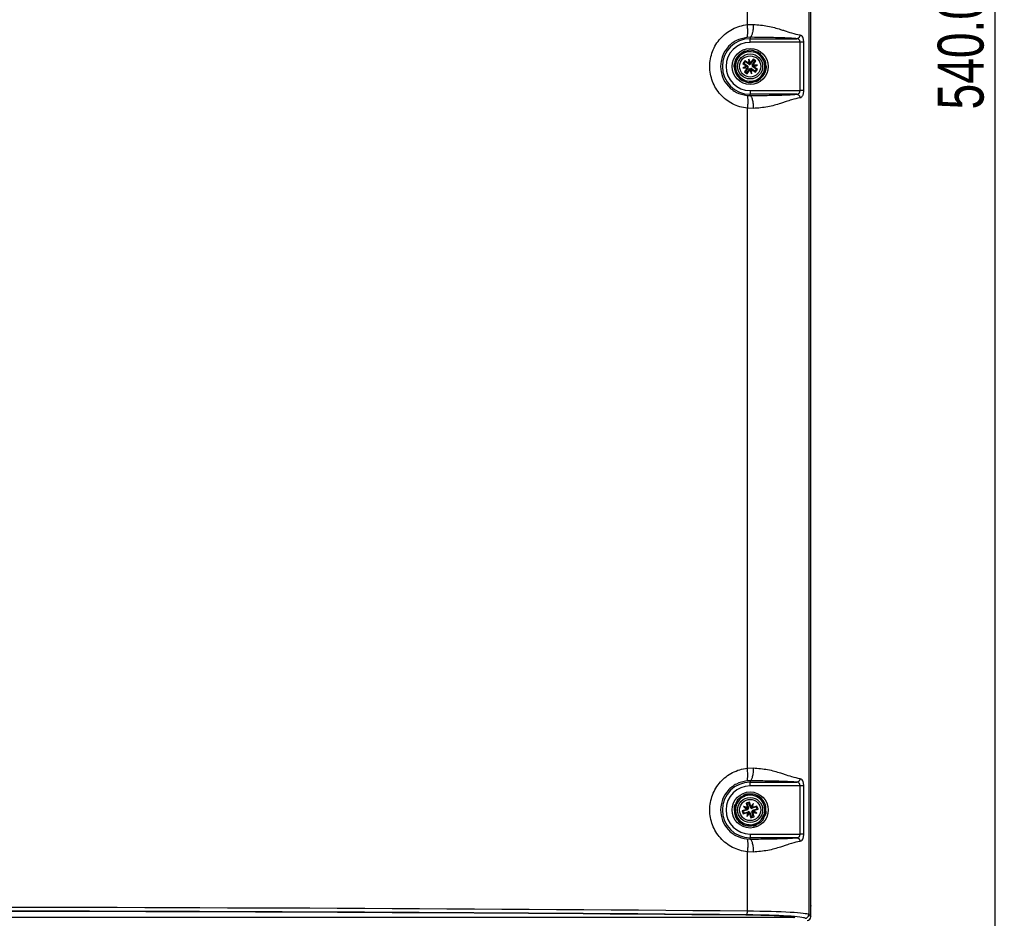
# Paper-space layout 'Sheet1' of a CAD drawing. Header units: millimetres. Extents: x -7 to 413, y -20 to 277.
# Tile 25 of 105: x 81 to 134, y 140 to 189. Entities that reach past the tile are written whole.
import ezdxf

# ---------------------------------------------------------------- set-up
doc = ezdxf.new("R2010")
doc.units = ezdxf.units.MM
doc.header["$PDSIZE"] = -1
doc.styles.add('SLDTEXTSTYLE1', font='TXT', dxfattribs={"width": 0.75})
doc.dimstyles.new('SLDDIMSTYLE1', dxfattribs={"dimtxt": 2.5, "dimasz": 3, "dimexe": 0, "dimexo": 0.0625, "dimtad": 1, "dimdec": 1, "dimlfac": 5, "dimrnd": 1e-09, "dimzin": 4, "dimdsep": 46, "dimtxsty": 'SLDTEXTSTYLE1', "dimblk1": 'CLOSED', "dimblk2": 'CLOSED', "dimsah": 1, "dimcen": 0.09, "dimadec": 0, "dimazin": 1, "dimtfac": 1, "dimtofl": 0, "dimtmove": 0, "dimatfit": 3, "dimldrblk": 'CLOSED', "dimfxl": 1, "dimfrac": 2, "dimtolj": 1, "dimtzin": 12, "dimarcsym": 0})

# ---------------------------------------------------------------- blocks, each defined once
blk = doc.blocks.new('_Closed')
at = {"color": 0, "linetype": 'ByBlock', "lineweight": -2}
for p, q in [((-1, 0.166667), (0, 0)), ((-1, 0.166667), (-1, -0.166667)), ((0, 0), (-1, -0.166667)), ((0, 0), (-1, 0))]:
    blk.add_line(p, q, dxfattribs=at)
blk = doc.blocks.new('_D_7')
at = {"color": 0, "linetype": 'Continuous', "lineweight": -2}
for p, q in [((109.439, 241.465), (133.994, 241.465)), ((133.994, 136.465), (133.994, 238.465)), ((98.239, 133.465), (133.994, 133.465))]:
    blk.add_line(p, q, dxfattribs=at)
at = {"layer": 'Defpoints', "color": 0}
for p in [(109.377, 241.465), (133.994, 241.465), (98.177, 133.465)]:
    blk.add_point(p, dxfattribs=at)
at = {"color": 0, "lineweight": -2, "xscale": 3, "yscale": 3, "zscale": 3}
for p, rotation in [((133.994, 241.465), 90), ((133.994, 133.465), 270)]:
    blk.add_blockref('_Closed', p, dxfattribs=dict(at, rotation=rotation))
at = {"color": 0, "lineweight": 18, "insert": (130.869, 187.465), "char_height": 2.5, "attachment_point": 2, "rotation": 90, "style": 'SLDTEXTSTYLE1'}
blk.add_mtext('\\A1;540.0', dxfattribs=at)

psp = doc.layouts.new('Sheet1')

# ---------------------------------------------------------------- linework, layer by layer
at = {"color": 7, "linetype": 'Continuous', "lineweight": 25}
for p, q in [((123.977, 140.465), (123.977, 232.866)), ((123.862, 232.751), (123.862, 140.579)), ((120.526, 188.936), (120.526, 224.795)), ((120.526, 188.936), (120.848, 188.949)), ((120.677, 188.25), (120.492, 188.242)), ((120.677, 188.25), (120.677, 188.175)), ((120.677, 188.175), (123.21, 188.175)), ((120.677, 187.976), (120.677, 188.175)), ((123.389, 187.976), (120.677, 187.976)), ((123.389, 185.355), (123.389, 187.976)), ((123.574, 187.976), (123.574, 185.355)), ((120.181, 187.359), (120.015, 187.115)), ((120.736, 187.463), (120.442, 187.485)), ((121.029, 187.442), (120.736, 187.463)), ((120.015, 187.115), (119.85, 186.872)), ((120.38, 186.976), (120.279, 186.827)), ((120.327, 186.837), (120.279, 186.827)), ((120.279, 186.827), (120.484, 186.688)), ((120.389, 186.927), (120.327, 186.837)), ((120.327, 186.837), (120.538, 186.693)), ((120.389, 186.927), (120.38, 186.976)), ((120.586, 186.836), (120.38, 186.976)), ((120.6, 186.784), (120.389, 186.927)), ((120.602, 187.058), (120.586, 186.836)), ((120.611, 186.8), (120.586, 186.836)), ((120.648, 186.818), (120.602, 187.058)), ((120.699, 186.858), (120.602, 187.058)), ((120.648, 186.818), (120.644, 186.771)), ((120.668, 186.776), (120.648, 186.818)), ((120.699, 186.858), (120.688, 186.815)), ((120.704, 186.804), (120.688, 186.815)), ((120.839, 187.063), (120.699, 186.858)), ((120.848, 187.015), (120.704, 186.804)), ((120.795, 186.742), (120.939, 186.953)), ((120.987, 186.962), (120.839, 187.063)), ((120.848, 187.015), (120.839, 187.063)), ((120.939, 186.953), (120.848, 187.015)), ((120.848, 186.757), (120.987, 186.962)), ((120.939, 186.953), (120.987, 186.962)), ((121.397, 187.013), (121.269, 187.278)), ((121.525, 186.748), (121.397, 187.013)), ((119.828, 186.583), (119.956, 186.318)), ((119.956, 186.318), (120.084, 186.053)), ((120.484, 186.688), (120.284, 186.591)), ((120.524, 186.636), (120.284, 186.591)), ((120.284, 186.591), (120.506, 186.574)), ((120.506, 186.574), (120.366, 186.369)), ((120.415, 186.378), (120.366, 186.369)), ((120.366, 186.369), (120.515, 186.268)), ((120.558, 186.589), (120.415, 186.378)), ((120.415, 186.378), (120.506, 186.316)), ((120.484, 186.688), (120.527, 186.677)), ((120.542, 186.6), (120.506, 186.574)), ((120.506, 186.316), (120.649, 186.527)), ((120.506, 186.316), (120.515, 186.268)), ((120.515, 186.268), (120.655, 186.473)), ((120.566, 186.657), (120.524, 186.636)), ((120.524, 186.636), (120.571, 186.633)), ((120.538, 186.693), (120.527, 186.677)), ((120.558, 186.589), (120.542, 186.6)), ((120.6, 186.784), (120.611, 186.8)), ((120.649, 186.527), (120.665, 186.516)), ((120.655, 186.473), (120.665, 186.516)), ((120.655, 186.473), (120.751, 186.272)), ((120.685, 186.555), (120.706, 186.513)), ((120.706, 186.513), (120.709, 186.56)), ((120.706, 186.513), (120.751, 186.272)), ((120.753, 186.547), (120.742, 186.531)), ((120.742, 186.531), (120.768, 186.495)), ((120.751, 186.272), (120.768, 186.495)), ((120.753, 186.547), (120.964, 186.403)), ((120.768, 186.495), (120.973, 186.355)), ((120.829, 186.694), (120.782, 186.698)), ((120.787, 186.674), (120.829, 186.694)), ((120.795, 186.742), (120.811, 186.731)), ((120.811, 186.731), (120.848, 186.757)), ((120.815, 186.638), (120.826, 186.654)), ((121.026, 186.494), (120.815, 186.638)), ((120.869, 186.643), (120.826, 186.654)), ((120.829, 186.694), (121.07, 186.74)), ((121.07, 186.74), (120.848, 186.757)), ((120.869, 186.643), (121.07, 186.74)), ((121.075, 186.504), (120.869, 186.643)), ((120.964, 186.403), (121.026, 186.494)), ((120.964, 186.403), (120.973, 186.355)), ((120.973, 186.355), (121.075, 186.504)), ((121.026, 186.494), (121.075, 186.504)), ((121.338, 186.215), (121.504, 186.459)), ((120.324, 185.889), (120.618, 185.868)), ((120.618, 185.868), (120.911, 185.846)), ((121.173, 185.972), (121.338, 186.215)), ((120.677, 185.355), (120.677, 185.156)), ((120.677, 185.355), (123.389, 185.355)), ((120.492, 185.089), (120.677, 185.081)), ((120.677, 185.081), (120.677, 185.156)), ((123.21, 185.156), (120.677, 185.156)), ((120.526, 148.536), (120.526, 184.395)), ((120.848, 184.382), (120.526, 184.395)), ((120.526, 148.536), (120.848, 148.549)), ((120.677, 147.85), (120.492, 147.842)), ((120.677, 147.85), (120.677, 147.775)), ((120.677, 147.775), (123.21, 147.775)), ((120.677, 147.576), (120.677, 147.775)), ((123.389, 147.576), (120.677, 147.576)), ((123.389, 144.955), (123.389, 147.576)), ((123.574, 147.576), (123.574, 144.955)), ((120.083, 146.802), (119.886, 146.584)), ((120.28, 147.02), (120.083, 146.802)), ((120.633, 146.693), (120.462, 146.637)), ((120.844, 147.048), (120.557, 147.109)), ((120.611, 146.649), (120.633, 146.693)), ((120.71, 146.456), (120.633, 146.693)), ((121.132, 146.986), (120.844, 147.048)), ((121.438, 146.511), (121.348, 146.791)), ((119.825, 146.299), (119.915, 146.02)), ((120.486, 146.298), (120.249, 146.222)), ((120.249, 146.222), (120.305, 146.051)), ((120.293, 146.199), (120.249, 146.222)), ((120.536, 146.278), (120.293, 146.199)), ((120.293, 146.199), (120.327, 146.095)), ((120.538, 146.401), (120.321, 146.448)), ((120.321, 146.448), (120.486, 146.298)), ((120.538, 146.336), (120.321, 146.448)), ((120.327, 146.095), (120.57, 146.173)), ((120.462, 146.637), (120.538, 146.401)), ((120.506, 146.615), (120.462, 146.637)), ((120.53, 146.296), (120.486, 146.298)), ((120.611, 146.649), (120.506, 146.615)), ((120.506, 146.615), (120.584, 146.372)), ((120.536, 146.278), (120.53, 146.296)), ((120.538, 146.401), (120.566, 146.366)), ((120.584, 146.326), (120.538, 146.336)), ((120.538, 146.336), (120.573, 146.305)), ((120.541, 146.127), (120.576, 146.155)), ((120.584, 146.372), (120.566, 146.366)), ((120.57, 146.173), (120.576, 146.155)), ((120.616, 146.173), (120.606, 146.127)), ((120.606, 146.127), (120.637, 146.162)), ((120.689, 146.406), (120.611, 146.649)), ((120.689, 146.406), (120.708, 146.412)), ((120.708, 146.412), (120.71, 146.456)), ((120.859, 146.622), (120.71, 146.456)), ((120.747, 146.404), (120.716, 146.369)), ((120.738, 146.358), (120.747, 146.404)), ((120.747, 146.404), (120.859, 146.622)), ((120.769, 146.205), (120.815, 146.195)), ((120.769, 146.159), (120.787, 146.165)), ((120.847, 145.916), (120.769, 146.159)), ((120.812, 146.404), (120.778, 146.376)), ((120.783, 146.358), (120.778, 146.376)), ((120.815, 146.195), (120.78, 146.226)), ((121.026, 146.436), (120.783, 146.358)), ((120.815, 146.13), (120.787, 146.165)), ((120.812, 146.404), (120.859, 146.622)), ((121.049, 146.48), (120.812, 146.404)), ((120.815, 146.195), (121.033, 146.083)), ((120.817, 146.253), (121.06, 146.331)), ((120.817, 146.253), (120.823, 146.235)), ((120.823, 146.235), (120.868, 146.233)), ((120.868, 146.233), (121.104, 146.309)), ((121.033, 146.083), (120.868, 146.233)), ((121.026, 146.436), (121.049, 146.48)), ((121.06, 146.331), (121.026, 146.436)), ((121.104, 146.309), (121.049, 146.48)), ((121.06, 146.331), (121.104, 146.309)), ((121.528, 146.231), (121.438, 146.511)), ((119.915, 146.02), (120.006, 145.74)), ((120.305, 146.051), (120.541, 146.127)), ((120.327, 146.095), (120.305, 146.051)), ((120.541, 146.127), (120.494, 145.909)), ((120.606, 146.127), (120.494, 145.909)), ((120.494, 145.909), (120.644, 146.075)), ((120.646, 146.119), (120.644, 146.075)), ((120.644, 146.075), (120.72, 145.838)), ((120.664, 146.125), (120.646, 146.119)), ((120.664, 146.125), (120.743, 145.882)), ((120.72, 145.838), (120.891, 145.893)), ((120.743, 145.882), (120.72, 145.838)), ((120.743, 145.882), (120.847, 145.916)), ((120.815, 146.13), (121.033, 146.083)), ((120.891, 145.893), (120.815, 146.13)), ((120.847, 145.916), (120.891, 145.893)), ((121.073, 145.511), (121.27, 145.729)), ((121.27, 145.729), (121.467, 145.947)), ((120.221, 145.545), (120.509, 145.483)), ((120.509, 145.483), (120.797, 145.422)), ((120.492, 144.689), (120.677, 144.681)), ((120.677, 144.955), (120.677, 144.756)), ((120.677, 144.955), (123.389, 144.955)), ((120.677, 144.681), (120.677, 144.756)), ((123.21, 144.756), (120.677, 144.756)), ((120.526, 140.765), (120.526, 143.995)), ((120.848, 143.982), (120.526, 143.995)), ((123.977, 141.069), (123.977, 141.065)), ((123.977, 141.065), (123.977, 141.045)), ((123.065, 140.418), (80.491, 140.418)), ((123.862, 140.579), (123.977, 140.465))]:
    psp.add_line(p, q, dxfattribs=at)
at = {"color": 8, "linetype": 'Continuous', "lineweight": 25}
psp.add_line((123.065, 140.418), (123.002, 140.447), dxfattribs=at)
at = {"color": 7, "linetype": 'Continuous', "lineweight": 25}
for centre, radius in [((120.677, 186.665), 0.98), ((120.677, 186.665), 0.68), ((120.677, 186.665), 0.576), ((120.677, 146.265), 0.98), ((120.677, 146.265), 0.68), ((120.677, 146.265), 0.576)]:
    psp.add_circle(centre, radius, dxfattribs=at)
for centre, radius, start, end in [((120.677, 186.665), 1.51, 90, 270), ((120.677, 186.665), 1.31, 90, 270), ((120.677, 186.665), 0.8, 85.7678, 145.7678), ((120.677, 186.665), 0.852, 105.9536, 125.582), ((120.677, 186.665), 0.882, 110.6698, 120.8658), ((120.677, 186.665), 0.8, 25.7678, 85.7678), ((120.677, 186.665), 0.852, 45.9536, 65.582), ((120.677, 186.665), 0.882, 50.6698, 60.8658), ((120.677, 186.665), 0.852, 165.9536, 185.582), ((120.677, 186.665), 0.8, 145.7678, 205.7678), ((120.677, 186.665), 0.8, 325.7678, 25.7678), ((120.677, 186.665), 0.882, 170.6698, 180.8658), ((120.677, 186.665), 0.8, 205.7678, 265.7678), ((120.496, 186.631), 0.075, 20.0978, 55.7678), ((120.496, 186.631), 0.075, 325.7678, 1.4378), ((120.642, 186.846), 0.075, 235.7678, 271.4378), ((120.711, 186.485), 0.075, 110.0978, 145.7678), ((120.642, 186.846), 0.075, 290.0978, 325.7678), ((120.711, 186.485), 0.075, 55.7678, 91.4378), ((120.857, 186.7), 0.075, 145.7678, 181.4378), ((120.857, 186.7), 0.075, 200.0978, 235.7678), ((120.677, 186.665), 0.852, 345.9536, 5.582), ((120.677, 186.665), 0.882, 350.6698, 0.8658), ((120.677, 186.665), 0.852, 225.9536, 245.582), ((120.677, 186.665), 0.882, 230.6698, 240.8658), ((120.677, 186.665), 0.8, 265.7678, 325.7678), ((120.677, 186.665), 0.852, 285.9536, 305.582), ((120.677, 186.665), 0.882, 290.6698, 300.8658), ((120.677, 146.265), 1.51, 90, 270), ((120.677, 146.265), 1.31, 90, 270), ((120.677, 146.265), 0.8, 137.9008, 197.9008), ((120.677, 146.265), 0.8, 77.9008, 137.9008), ((120.677, 146.265), 0.852, 98.0866, 117.715), ((120.677, 146.265), 0.882, 102.8027, 112.9988), ((120.677, 146.265), 0.8, 17.9008, 77.9008), ((120.677, 146.265), 0.852, 38.0866, 57.715), ((120.677, 146.265), 0.882, 42.8027, 52.9988), ((120.677, 146.265), 0.882, 162.8027, 172.9988), ((120.677, 146.265), 0.852, 158.0866, 177.715), ((120.513, 146.349), 0.075, 287.9008, 323.5708), ((120.593, 146.102), 0.075, 72.2308, 107.9008), ((120.513, 146.349), 0.075, 342.2308, 17.9008), ((120.593, 146.102), 0.075, 17.9008, 53.5708), ((120.76, 146.429), 0.075, 197.9008, 233.5708), ((120.76, 146.429), 0.075, 252.2308, 287.9008), ((120.84, 146.182), 0.075, 162.2308, 197.9008), ((120.84, 146.182), 0.075, 107.9008, 143.5708), ((120.677, 146.265), 0.8, 317.9008, 17.9008), ((120.677, 146.265), 0.852, 338.0866, 357.715), ((120.677, 146.265), 0.882, 342.8027, 352.9988), ((120.677, 146.265), 0.8, 197.9008, 257.9008), ((120.677, 146.265), 0.852, 218.0866, 237.715), ((120.677, 146.265), 0.882, 222.8027, 232.9988), ((120.677, 146.265), 0.8, 257.9008, 317.9008), ((120.677, 146.265), 0.852, 278.0866, 297.715), ((120.677, 146.265), 0.882, 282.8027, 292.9988), ((120.159, 140.723), 0.369, 334.747, 6.5469), ((123.662, 140.58), 0.2, 270.1832, 359.8176)]:
    psp.add_arc(centre, radius, start, end, dxfattribs=at)
for centre, major_axis, ratio, start_param, end_param in [((120.592, 186.822), (0.0919, 0.0444), 0.833591, 5.212777, 5.681932), ((120.521, 186.58), (-0.0444, 0.0919), 0.833591, 5.212777, 5.681932), ((120.5, 186.687), (0.008, 0.102), 0.833591, 3.742846, 4.212001), ((120.699, 186.842), (0.102, -0.008), 0.833591, 3.742846, 4.212001), ((120.762, 186.509), (0.0919, 0.0444), 0.833591, 2.071184, 2.540339), ((120.655, 186.489), (0.102, -0.008), 0.833591, 0.601253, 1.070408), ((120.853, 186.644), (0.008, 0.102), 0.833591, 0.601253, 1.070408), ((120.833, 186.751), (-0.0444, 0.0919), 0.833591, 2.071184, 2.540339), ((120.551, 146.391), (0.0684, 0.0757), 0.833591, 3.742846, 4.212001), ((120.501, 146.294), (0.0214, 0.0998), 0.833591, 5.212777, 5.681932), ((120.648, 146.09), (0.0998, -0.0214), 0.833591, 2.071184, 2.540339), ((120.551, 146.14), (0.0757, -0.0684), 0.833591, 0.601253, 1.070408), ((120.802, 146.391), (0.0757, -0.0684), 0.833591, 3.742846, 4.212001), ((120.705, 146.441), (0.0998, -0.0214), 0.833591, 5.212777, 5.681932), ((120.852, 146.237), (0.0214, 0.0998), 0.833591, 2.071184, 2.540339), ((120.803, 146.14), (0.0684, 0.0757), 0.833591, 0.601253, 1.070408), ((72.177, 125.58), (293.957, 0), 0.052372, 1.405568, 1.568719), ((72.177, 125.38), (293.757, 0), 0.052408, 1.405568, 1.568719), ((72.177, 125.373), (293.62, 0), 0.052408, 1.405644, 1.568294), ((119.868, 140.369), (3.532, 0), 0.052408, 0.455785, 1.405644), ((119.868, 140.369), (3.8, 0), 0.052408, 0.05236, 1.405568), ((119.868, 140.569), (4, 0), 0.049787, 0.05236, 1.405568), ((123.776, 140.466), (0.142, -0.142), 0.997265, 5.499157, 7.067214)]:
    psp.add_ellipse(centre, major_axis=major_axis, ratio=ratio, start_param=start_param, end_param=end_param, dxfattribs=at)
for points, knots in [([(120.526, 184.395), (120.387, 184.417), (120.109, 184.462), (119.719, 184.624), (119.364, 184.849), (119.057, 185.134), (118.807, 185.47), (118.623, 185.845), (118.509, 186.248), (118.471, 186.664), (118.509, 187.081), (118.622, 187.483), (118.806, 187.859), (119.056, 188.195), (119.362, 188.481), (119.717, 188.706), (120.108, 188.868), (120.386, 188.913), (120.526, 188.936)], [0, 0, 0, 0, 0.063608, 0.126727, 0.18935, 0.251898, 0.313893, 0.376102, 0.437819, 0.499852, 0.561624, 0.623595, 0.685713, 0.74778, 0.810384, 0.872916, 0.936255, 1, 1, 1, 1]), ([(120.492, 188.242), (120.504, 188.257), (120.529, 188.287), (120.548, 188.451), (120.548, 188.678), (120.533, 188.852), (120.526, 188.936)], [0, 0, 0, 0, 0.241, 0.5, 0.758999, 1, 1, 1, 1]), ([(120.848, 188.949), (120.845, 188.863), (120.838, 188.686), (120.798, 188.455), (120.741, 188.291), (120.698, 188.263), (120.677, 188.25)], [0, 0, 0, 0, 0.240753, 0.5, 0.759248, 1, 1, 1, 1]), ([(120.848, 188.949), (121.114, 188.928), (121.65, 188.886), (122.189, 188.722), (122.608, 188.588), (122.994, 188.453), (123.24, 188.404), (123.386, 188.375)], [0, 0, 0, 0, 0.249011, 0.500867, 0.582292, 0.752522, 1, 1, 1, 1]), ([(120.492, 188.242), (120.3, 188.201), (119.92, 188.119), (119.453, 187.747), (119.144, 187.247), (119.036, 186.665), (119.144, 186.083), (119.454, 185.582), (119.921, 185.211), (120.301, 185.13), (120.492, 185.089)], [0, 0, 0, 0, 0.127594, 0.252925, 0.376896, 0.500147, 0.623405, 0.747394, 0.872761, 1, 1, 1, 1]), ([(123.21, 188.175), (123.14, 188.181), (123.001, 188.193), (122.719, 188.207), (122.403, 188.219), (122.028, 188.229), (121.603, 188.237), (121.14, 188.244), (120.832, 188.248), (120.677, 188.25)], [0, 0, 0, 0, 0.1311968, 0.2621933, 0.3871764, 0.5201504, 0.6833778, 0.8399205, 1, 1, 1, 1]), ([(123.386, 188.375), (123.383, 188.35), (123.379, 188.312), (123.357, 188.266), (123.334, 188.235), (123.306, 188.209), (123.266, 188.184), (123.232, 188.179), (123.21, 188.175)], [0, 0, 0, 0, 0.239798, 0.368582, 0.499999, 0.63142, 0.760197, 1, 1, 1, 1]), ([(123.389, 187.976), (123.388, 187.989), (123.387, 188.015), (123.377, 188.053), (123.362, 188.088), (123.332, 188.128), (123.282, 188.165), (123.235, 188.172), (123.21, 188.175)], [0, 0, 0, 0, 0.107813, 0.218707, 0.335148, 0.459274, 0.713698, 1, 1, 1, 1]), ([(123.386, 188.375), (123.413, 188.368), (123.465, 188.353), (123.515, 188.279), (123.545, 188.201), (123.562, 188.132), (123.572, 188.056), (123.574, 188.002), (123.574, 187.976)], [0, 0, 0, 0, 0.262352, 0.509964, 0.633754, 0.754674, 0.877887, 1, 1, 1, 1]), ([(123.574, 187.976), (123.566, 187.976), (123.548, 187.976), (123.502, 187.976), (123.448, 187.976), (123.408, 187.976), (123.389, 187.976)], [0, 0, 0, 0, 0.244422, 0.499997, 0.755564, 1, 1, 1, 1]), ([(120.187, 187.368), (120.124, 187.322), (119.972, 187.212), (119.853, 187.016), (119.842, 186.882), (119.84, 186.857)], [0, 0, 0, 0, 0.365885, 0.884077, 1, 1, 1, 1]), ([(120.224, 187.423), (120.224, 187.422), (120.224, 187.422), (120.222, 187.419), (120.216, 187.41), (120.202, 187.39), (120.189, 187.371), (120.181, 187.359)], [0, 0, 0, 0, 0.057898, 0.136268, 0.258184, 0.495081, 1, 1, 1, 1]), ([(120.442, 187.485), (120.428, 187.486), (120.409, 187.487), (120.385, 187.489), (120.373, 187.49), (120.367, 187.491), (120.365, 187.491), (120.365, 187.491), (120.365, 187.491)], [0, 0, 0, 0, 0.4703211, 0.6315136, 0.834243, 0.9120358, 0.9905192, 1, 1, 1, 1]), ([(121.036, 187.441), (120.996, 187.463), (120.86, 187.54), (120.637, 187.558), (120.484, 187.503), (120.437, 187.485)], [0, 0, 0, 0, 0.217732, 0.756405, 1, 1, 1, 1]), ([(121.106, 187.436), (121.106, 187.436), (121.106, 187.436), (121.102, 187.436), (121.094, 187.437), (121.07, 187.438), (121.046, 187.44), (121.029, 187.442), (121.029, 187.442)], [0, 0, 0, 0, 0.0532089, 0.1177034, 0.2272173, 0.4302937, 0.9973293, 1, 1, 1, 1]), ([(121.269, 187.278), (121.263, 187.291), (121.255, 187.309), (121.244, 187.33), (121.239, 187.341), (121.236, 187.346), (121.236, 187.348), (121.236, 187.348), (121.236, 187.348)], [0, 0, 0, 0, 0.470315, 0.6315, 0.834248, 0.912028, 0.990519, 1, 1, 1, 1]), ([(119.85, 186.872), (119.849, 186.871), (119.841, 186.859), (119.829, 186.842), (119.817, 186.824), (119.811, 186.815), (119.808, 186.81), (119.806, 186.809), (119.806, 186.808), (119.806, 186.808)], [0, 0, 0, 0, 0.0520465, 0.4887529, 0.6512892, 0.8148056, 0.8958843, 0.9777843, 1, 1, 1, 1]), ([(121.535, 186.728), (121.536, 186.748), (121.546, 186.878), (121.457, 187.096), (121.318, 187.237), (121.257, 187.299)], [0, 0, 0, 0, 0.091825, 0.597974, 1, 1, 1, 1]), ([(119.795, 186.652), (119.795, 186.652), (119.795, 186.652), (119.796, 186.65), (119.799, 186.644), (119.806, 186.629), (119.817, 186.607), (119.825, 186.59), (119.828, 186.583)], [0, 0, 0, 0, 0.0354683, 0.0982643, 0.1957026, 0.3674264, 0.7405075, 1, 1, 1, 1]), ([(119.809, 186.598), (119.829, 186.487), (119.869, 186.264), (120.023, 186.097), (120.101, 186.013)], [0, 0, 0, 0, 0.495834, 1, 1, 1, 1]), ([(121.157, 185.946), (121.235, 186.01), (121.399, 186.144), (121.517, 186.354), (121.522, 186.476), (121.522, 186.486)], [0, 0, 0, 0, 0.456345, 0.952264, 1, 1, 1, 1]), ([(121.504, 186.459), (121.508, 186.465), (121.519, 186.481), (121.533, 186.502), (121.542, 186.516), (121.546, 186.521), (121.547, 186.522), (121.547, 186.522), (121.547, 186.522)], [0, 0, 0, 0, 0.246954, 0.653626, 0.816134, 0.898581, 0.968253, 1, 1, 1, 1]), ([(121.559, 186.679), (121.559, 186.679), (121.558, 186.679), (121.558, 186.681), (121.555, 186.687), (121.547, 186.702), (121.537, 186.724), (121.528, 186.741), (121.525, 186.748)], [0, 0, 0, 0, 0.035469, 0.098258, 0.195705, 0.367418, 0.740507, 1, 1, 1, 1]), ([(120.084, 186.053), (120.09, 186.04), (120.099, 186.022), (120.109, 186.001), (120.114, 185.99), (120.117, 185.985), (120.118, 185.983), (120.118, 185.983), (120.118, 185.983)], [0, 0, 0, 0, 0.470312, 0.631509, 0.834249, 0.912025, 0.99052, 1, 1, 1, 1]), ([(120.247, 185.895), (120.247, 185.895), (120.248, 185.895), (120.251, 185.895), (120.259, 185.894), (120.283, 185.892), (120.307, 185.891), (120.324, 185.889), (120.324, 185.889)], [0, 0, 0, 0, 0.053209, 0.117719, 0.227212, 0.430319, 0.997361, 1, 1, 1, 1]), ([(120.319, 185.89), (120.375, 185.862), (120.532, 185.785), (120.756, 185.775), (120.891, 185.832), (120.922, 185.845)], [0, 0, 0, 0, 0.3027818, 0.835177, 1, 1, 1, 1]), ([(120.911, 185.846), (120.925, 185.845), (120.945, 185.843), (120.968, 185.842), (120.98, 185.841), (120.987, 185.84), (120.988, 185.84), (120.988, 185.84), (120.988, 185.84)], [0, 0, 0, 0, 0.470297, 0.631492, 0.834251, 0.912026, 0.990519, 1, 1, 1, 1]), ([(121.129, 185.908), (121.129, 185.909), (121.13, 185.909), (121.132, 185.913), (121.138, 185.922), (121.152, 185.942), (121.165, 185.961), (121.173, 185.972)], [0, 0, 0, 0, 0.0653967, 0.1471839, 0.2772344, 0.5361888, 1, 1, 1, 1]), ([(123.21, 185.156), (123.235, 185.159), (123.282, 185.166), (123.332, 185.202), (123.362, 185.243), (123.377, 185.278), (123.387, 185.316), (123.388, 185.342), (123.389, 185.355)], [0, 0, 0, 0, 0.2851334, 0.5405792, 0.6647438, 0.7812238, 0.8921504, 1, 1, 1, 1]), ([(123.574, 185.355), (123.574, 185.329), (123.572, 185.275), (123.562, 185.199), (123.545, 185.13), (123.515, 185.051), (123.464, 184.978), (123.413, 184.963), (123.386, 184.956)], [0, 0, 0, 0, 0.12185, 0.2448099, 0.3660357, 0.4901818, 0.7387495, 1, 1, 1, 1]), ([(123.574, 185.355), (123.566, 185.355), (123.548, 185.355), (123.502, 185.355), (123.448, 185.355), (123.408, 185.355), (123.389, 185.355)], [0, 0, 0, 0, 0.244422, 0.499997, 0.755564, 1, 1, 1, 1]), ([(120.492, 185.089), (120.504, 185.074), (120.529, 185.044), (120.548, 184.88), (120.548, 184.653), (120.533, 184.479), (120.526, 184.395)], [0, 0, 0, 0, 0.241, 0.5, 0.758999, 1, 1, 1, 1]), ([(120.677, 185.081), (120.831, 185.083), (121.138, 185.087), (121.601, 185.094), (122.028, 185.102), (122.402, 185.112), (122.719, 185.124), (123.001, 185.138), (123.14, 185.15), (123.21, 185.156)], [0, 0, 0, 0, 0.158442, 0.316592, 0.47985, 0.612787, 0.737807, 0.868803, 1, 1, 1, 1]), ([(120.677, 185.081), (120.698, 185.068), (120.741, 185.04), (120.798, 184.876), (120.838, 184.645), (120.845, 184.468), (120.848, 184.382)], [0, 0, 0, 0, 0.240753, 0.500001, 0.759247, 1, 1, 1, 1]), ([(123.386, 184.956), (123.24, 184.927), (123.021, 184.884), (122.705, 184.776), (122.504, 184.709), (122.188, 184.608), (121.65, 184.445), (121.115, 184.403), (120.848, 184.382)], [0, 0, 0, 0, 0.247458, 0.372946, 0.417756, 0.499175, 0.751009, 1, 1, 1, 1]), ([(123.21, 185.156), (123.232, 185.152), (123.266, 185.147), (123.306, 185.122), (123.334, 185.096), (123.357, 185.065), (123.379, 185.019), (123.383, 184.981), (123.386, 184.956)], [0, 0, 0, 0, 0.239804, 0.36858, 0.500003, 0.63142, 0.760204, 1, 1, 1, 1]), ([(120.526, 143.995), (120.387, 144.017), (120.109, 144.062), (119.719, 144.224), (119.364, 144.449), (119.057, 144.734), (118.807, 145.07), (118.623, 145.445), (118.509, 145.848), (118.471, 146.264), (118.509, 146.681), (118.622, 147.083), (118.806, 147.459), (119.056, 147.795), (119.362, 148.081), (119.717, 148.306), (120.108, 148.468), (120.386, 148.513), (120.526, 148.536)], [0, 0, 0, 0, 0.063608, 0.126727, 0.18935, 0.251899, 0.313893, 0.376101, 0.437818, 0.499851, 0.561624, 0.623595, 0.685713, 0.74778, 0.810384, 0.872916, 0.936255, 1, 1, 1, 1]), ([(120.492, 147.842), (120.504, 147.857), (120.529, 147.887), (120.548, 148.051), (120.548, 148.278), (120.533, 148.452), (120.526, 148.536)], [0, 0, 0, 0, 0.241001, 0.500001, 0.759, 1, 1, 1, 1]), ([(120.848, 148.549), (120.845, 148.463), (120.838, 148.286), (120.798, 148.055), (120.741, 147.891), (120.698, 147.863), (120.677, 147.85)], [0, 0, 0, 0, 0.240753, 0.499999, 0.759247, 1, 1, 1, 1]), ([(120.848, 148.549), (121.114, 148.528), (121.65, 148.486), (122.189, 148.322), (122.608, 148.188), (122.994, 148.053), (123.24, 148.004), (123.386, 147.975)], [0, 0, 0, 0, 0.249011, 0.500867, 0.582292, 0.752522, 1, 1, 1, 1]), ([(120.492, 147.842), (120.3, 147.801), (119.92, 147.719), (119.453, 147.347), (119.144, 146.847), (119.036, 146.265), (119.144, 145.683), (119.454, 145.182), (119.921, 144.811), (120.301, 144.73), (120.492, 144.689)], [0, 0, 0, 0, 0.127594, 0.252925, 0.376896, 0.500146, 0.623404, 0.747393, 0.872761, 1, 1, 1, 1]), ([(123.21, 147.775), (123.14, 147.781), (123.001, 147.793), (122.719, 147.807), (122.403, 147.819), (122.028, 147.829), (121.603, 147.837), (121.14, 147.844), (120.832, 147.848), (120.677, 147.85)], [0, 0, 0, 0, 0.1311968, 0.2621933, 0.3871763, 0.5201504, 0.6833778, 0.8399205, 1, 1, 1, 1]), ([(123.386, 147.975), (123.383, 147.95), (123.379, 147.912), (123.357, 147.866), (123.334, 147.835), (123.306, 147.809), (123.266, 147.784), (123.232, 147.779), (123.21, 147.775)], [0, 0, 0, 0, 0.239799, 0.368576, 0.5, 0.631419, 0.760195, 1, 1, 1, 1]), ([(123.389, 147.576), (123.388, 147.589), (123.387, 147.615), (123.377, 147.653), (123.362, 147.688), (123.332, 147.728), (123.282, 147.765), (123.235, 147.772), (123.21, 147.775)], [0, 0, 0, 0, 0.107811, 0.218708, 0.335151, 0.459275, 0.713699, 1, 1, 1, 1]), ([(123.386, 147.975), (123.413, 147.968), (123.465, 147.953), (123.515, 147.879), (123.545, 147.801), (123.562, 147.732), (123.572, 147.656), (123.574, 147.602), (123.574, 147.576)], [0, 0, 0, 0, 0.26235, 0.509963, 0.633754, 0.754672, 0.877887, 1, 1, 1, 1]), ([(123.574, 147.576), (123.566, 147.576), (123.548, 147.576), (123.502, 147.576), (123.448, 147.576), (123.408, 147.576), (123.389, 147.576)], [0, 0, 0, 0, 0.244422, 0.499997, 0.755564, 1, 1, 1, 1]), ([(120.284, 147.024), (120.227, 146.996), (120.071, 146.92), (119.925, 146.749), (119.887, 146.608), (119.878, 146.575)], [0, 0, 0, 0, 0.302783, 0.83518, 1, 1, 1, 1]), ([(120.332, 147.077), (120.332, 147.077), (120.332, 147.077), (120.33, 147.075), (120.324, 147.069), (120.308, 147.051), (120.292, 147.033), (120.28, 147.02), (120.28, 147.02)], [0, 0, 0, 0, 0.053211, 0.117715, 0.22721, 0.430318, 0.997356, 1, 1, 1, 1]), ([(120.557, 147.109), (120.543, 147.112), (120.524, 147.116), (120.5, 147.121), (120.489, 147.124), (120.483, 147.125), (120.481, 147.126), (120.481, 147.126), (120.481, 147.126)], [0, 0, 0, 0, 0.470306, 0.631494, 0.834247, 0.912026, 0.99052, 1, 1, 1, 1]), ([(121.174, 146.974), (121.168, 146.98), (121.084, 147.064), (120.847, 147.139), (120.626, 147.127), (120.515, 147.12)], [0, 0, 0, 0, 0.0377117, 0.5148481, 1, 1, 1, 1]), ([(121.207, 146.97), (121.207, 146.97), (121.207, 146.97), (121.205, 146.97), (121.199, 146.972), (121.182, 146.975), (121.159, 146.98), (121.14, 146.984), (121.132, 146.986)], [0, 0, 0, 0, 0.0354683, 0.0982692, 0.1957119, 0.3674371, 0.7405154, 1, 1, 1, 1]), ([(121.348, 146.791), (121.347, 146.793), (121.342, 146.807), (121.336, 146.826), (121.33, 146.847), (121.326, 146.857), (121.324, 146.863), (121.324, 146.865), (121.324, 146.865), (121.324, 146.865)], [0, 0, 0, 0, 0.052033, 0.488755, 0.651288, 0.814803, 0.895884, 0.977783, 1, 1, 1, 1]), ([(121.532, 146.221), (121.534, 146.298), (121.541, 146.486), (121.457, 146.703), (121.356, 146.796), (121.336, 146.815)], [0, 0, 0, 0, 0.360904, 0.872047, 1, 1, 1, 1]), ([(119.801, 146.373), (119.801, 146.373), (119.801, 146.372), (119.803, 146.368), (119.806, 146.357), (119.814, 146.334), (119.821, 146.313), (119.825, 146.299)], [0, 0, 0, 0, 0.065399, 0.147169, 0.277244, 0.536167, 1, 1, 1, 1]), ([(119.811, 146.356), (119.814, 146.245), (119.819, 146.025), (119.915, 145.793), (120.008, 145.715), (120.016, 145.708)], [0, 0, 0, 0, 0.478499, 0.954207, 1, 1, 1, 1]), ([(119.886, 146.584), (119.876, 146.573), (119.863, 146.558), (119.847, 146.541), (119.839, 146.532), (119.835, 146.527), (119.834, 146.526), (119.834, 146.526), (119.834, 146.526)], [0, 0, 0, 0, 0.470298, 0.631505, 0.834245, 0.912033, 0.990519, 1, 1, 1, 1]), ([(121.552, 146.158), (121.552, 146.158), (121.552, 146.158), (121.551, 146.162), (121.548, 146.172), (121.54, 146.195), (121.533, 146.217), (121.528, 146.231)], [0, 0, 0, 0, 0.0578953, 0.1362734, 0.2581762, 0.4950722, 1, 1, 1, 1]), ([(120.006, 145.74), (120.008, 145.732), (120.014, 145.714), (120.022, 145.69), (120.027, 145.674), (120.029, 145.668), (120.029, 145.666), (120.03, 145.666), (120.03, 145.666)], [0, 0, 0, 0, 0.246941, 0.653627, 0.816147, 0.898572, 0.968256, 1, 1, 1, 1]), ([(121.069, 145.506), (121.11, 145.523), (121.255, 145.584), (121.406, 145.749), (121.456, 145.903), (121.471, 145.951)], [0, 0, 0, 0, 0.217735, 0.756405, 1, 1, 1, 1]), ([(121.467, 145.947), (121.477, 145.958), (121.49, 145.972), (121.506, 145.99), (121.514, 145.999), (121.518, 146.004), (121.519, 146.005), (121.519, 146.005), (121.519, 146.005)], [0, 0, 0, 0, 0.470321, 0.631508, 0.834247, 0.912022, 0.99052, 1, 1, 1, 1]), ([(120.146, 145.561), (120.146, 145.561), (120.146, 145.561), (120.148, 145.561), (120.155, 145.559), (120.171, 145.556), (120.195, 145.551), (120.214, 145.547), (120.221, 145.545)], [0, 0, 0, 0, 0.035467, 0.098254, 0.195694, 0.367421, 0.74049, 1, 1, 1, 1]), ([(120.199, 145.55), (120.214, 145.536), (120.311, 145.448), (120.535, 145.386), (120.729, 145.408), (120.813, 145.418)], [0, 0, 0, 0, 0.092891, 0.604932, 1, 1, 1, 1]), ([(120.797, 145.422), (120.811, 145.419), (120.83, 145.414), (120.853, 145.409), (120.864, 145.407), (120.871, 145.406), (120.872, 145.405), (120.872, 145.405), (120.872, 145.405)], [0, 0, 0, 0, 0.4703213, 0.6315117, 0.8342548, 0.9120361, 0.9905191, 1, 1, 1, 1]), ([(121.021, 145.454), (121.021, 145.454), (121.022, 145.454), (121.024, 145.456), (121.029, 145.462), (121.045, 145.48), (121.061, 145.498), (121.073, 145.511), (121.073, 145.511)], [0, 0, 0, 0, 0.05321, 0.117705, 0.227214, 0.430301, 0.997356, 1, 1, 1, 1]), ([(120.492, 144.689), (120.504, 144.674), (120.529, 144.644), (120.548, 144.48), (120.548, 144.253), (120.533, 144.079), (120.526, 143.995)], [0, 0, 0, 0, 0.241, 0.5, 0.759, 1, 1, 1, 1]), ([(120.677, 144.681), (120.831, 144.683), (121.138, 144.687), (121.601, 144.694), (122.028, 144.702), (122.402, 144.712), (122.719, 144.724), (123.001, 144.738), (123.14, 144.75), (123.21, 144.756)], [0, 0, 0, 0, 0.158442, 0.316592, 0.47985, 0.612787, 0.737807, 0.868803, 1, 1, 1, 1]), ([(120.677, 144.681), (120.698, 144.668), (120.741, 144.64), (120.798, 144.476), (120.838, 144.245), (120.845, 144.068), (120.848, 143.982)], [0, 0, 0, 0, 0.240752, 0.500001, 0.759247, 1, 1, 1, 1]), ([(123.386, 144.556), (123.24, 144.527), (123.021, 144.484), (122.705, 144.376), (122.504, 144.309), (122.188, 144.208), (121.65, 144.045), (121.115, 144.003), (120.848, 143.982)], [0, 0, 0, 0, 0.247458, 0.372946, 0.417756, 0.499175, 0.751009, 1, 1, 1, 1]), ([(123.21, 144.756), (123.235, 144.759), (123.282, 144.766), (123.332, 144.802), (123.362, 144.843), (123.377, 144.878), (123.387, 144.916), (123.388, 144.942), (123.389, 144.955)], [0, 0, 0, 0, 0.2851348, 0.5405821, 0.6647471, 0.7812273, 0.8921543, 1, 1, 1, 1]), ([(123.21, 144.756), (123.232, 144.752), (123.266, 144.747), (123.306, 144.722), (123.334, 144.696), (123.357, 144.665), (123.379, 144.619), (123.383, 144.581), (123.386, 144.556)], [0, 0, 0, 0, 0.239802, 0.368577, 0.500002, 0.631417, 0.760202, 1, 1, 1, 1]), ([(123.574, 144.955), (123.574, 144.929), (123.572, 144.875), (123.562, 144.799), (123.545, 144.73), (123.515, 144.651), (123.464, 144.578), (123.413, 144.563), (123.386, 144.556)], [0, 0, 0, 0, 0.1218489, 0.2448089, 0.3660347, 0.4901826, 0.7387487, 1, 1, 1, 1]), ([(123.574, 144.955), (123.566, 144.955), (123.548, 144.955), (123.502, 144.955), (123.448, 144.955), (123.408, 144.955), (123.389, 144.955)], [0, 0, 0, 0, 0.244422, 0.499997, 0.755564, 1, 1, 1, 1]), ([(123.028, 140.451), (123.03, 140.451), (123.054, 140.448), (123.057, 140.447), (123.06, 140.446)], [0, 0, 0, 0, 0.112976, 1, 1, 1, 1]), ([(123.04, 140.45), (123.061, 140.447), (123.118, 140.439), (123.101, 140.428), (123.076, 140.421), (123.067, 140.418), (123.065, 140.418), (123.065, 140.418)], [0, 0, 0, 0, 0.294622, 0.80247, 0.952978, 0.996324, 1, 1, 1, 1]), ([(123.041, 140.449), (123.046, 140.442), (123.058, 140.427), (123.062, 140.421), (123.064, 140.419), (123.065, 140.418), (123.065, 140.418)], [0, 0, 0, 0, 0.406022, 0.857431, 0.988383, 1, 1, 1, 1])]:
    psp.add_open_spline(points, degree=3, knots=knots, dxfattribs=at)

# ---------------------------------------------------------------- dimensions: what is measured, and where the dimension line sits
at = {"color": 7, "linetype": 'Continuous', "lineweight": 18}
dim = psp.add_linear_dim(base=(133.994, 241.465), p1=(98.177, 133.465), p2=(109.377, 241.465), angle=90, dimstyle='SLDDIMSTYLE1', dxfattribs=at)
dim.commit()
dim.dimension.update_dxf_attribs({"geometry": '_D_7', "text_midpoint": (133.994, 187.465), "dimtype": 160})

doc.saveas('drawing.dxf')
